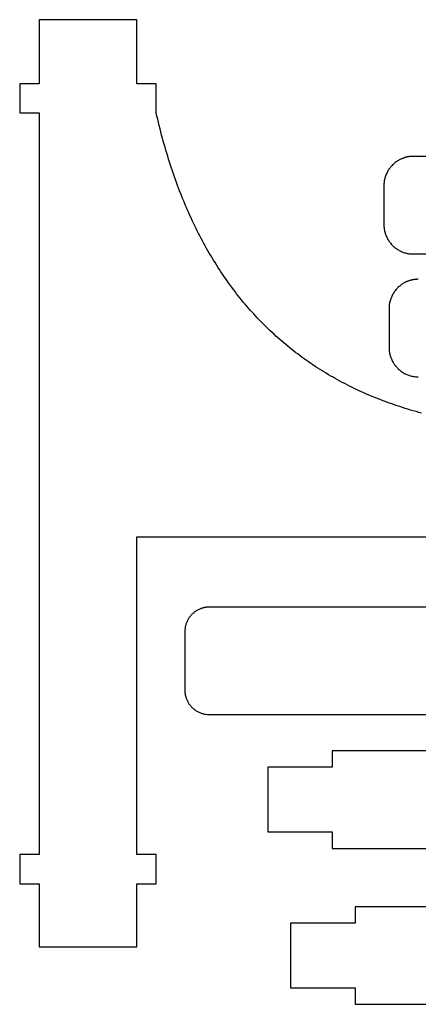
# Model space of a CAD drawing. Extents: x 45 to 251, y 47 to 160.
# Tile 1 of 3: x 45 to 85, y 60 to 160. Entities that reach past the tile are written whole.
import ezdxf

# ---------------------------------------------------------------- set-up
doc = ezdxf.new("R2010")
doc.units = 0
doc.layers.get('0').update_dxf_attribs({"linetype": 'CONTINUOUS'})

msp = doc.modelspace()

# ---------------------------------------------------------------- linework, layer by layer
at = {"color": 3}
for points in [[(56.508802, 160.487908), (46.508803, 160.487908)], [(46.508803, 160.487908), (46.508803, 153.927607)], [(56.508802, 153.927607), (56.508802, 160.487908)], [(44.508801, 153.927607), (44.508801, 150.927607)], [(46.508803, 153.927607), (44.508801, 153.927607)], [(58.508801, 153.927607), (56.508802, 153.927607)], [(58.508801, 150.927607), (58.508801, 153.927607)], [(44.508801, 150.927607), (46.508803, 150.927607)], [(46.508803, 150.927607), (46.508803, 74.947597)], [(153.856902, 146.479508), (84.856901, 146.479508)], [(81.856902, 143.479607), (81.856902, 139.479407)], [(84.856901, 136.479506), (153.856902, 136.479506)], [(82.386001, 130.885207), (82.386001, 126.885006)], [(56.508802, 74.947597), (56.508802, 107.487903)], [(56.508802, 107.487903), (231.708802, 107.487903)], [(239.142101, 100.284605), (63.942101, 100.284605)], [(61.4421, 97.784595), (61.4421, 91.784607)], [(61.442103, 91.784269), (61.442103, 91.784269)], [(63.942101, 89.284598), (193.8387, 89.284598)], [(44.508801, 74.947597), (44.508801, 71.947603)], [(46.508803, 74.947597), (44.508801, 74.947597)], [(58.508801, 74.947597), (56.508802, 74.947597)], [(58.508801, 71.947603), (58.508801, 74.947597)], [(44.508801, 71.947603), (46.508803, 71.947603)], [(46.508803, 71.947603), (46.508803, 65.487903)], [(56.508802, 71.947603), (58.508801, 71.947603)], [(56.508802, 65.487903), (56.508802, 71.947603)], [(46.508803, 65.487903), (56.508802, 65.487903)]]:
    msp.add_lwpolyline(points, dxfattribs=at)
for points in [[(76.565201, 83.88882), (69.9502, 83.88882), (69.9502, 77.258799), (76.565201, 77.258799), (76.565201, 75.573819), (151.565201, 75.573819), (151.565201, 77.258799), (158.180199, 77.258799), (158.180199, 83.88882), (151.565201, 83.88882), (151.565201, 85.573799), (76.565201, 85.573799), (76.565201, 83.88882), (76.565201, 83.88882)], [(72.278601, 67.907817), (72.278601, 61.277796), (78.893602, 61.277796), (78.893602, 59.592817), (153.893599, 59.592817), (153.893599, 61.277796), (160.5086, 61.277796), (160.5086, 67.907817), (153.893599, 67.907817), (153.893599, 69.592797), (78.893602, 69.592797), (78.893602, 67.907817), (72.278601, 67.907817), (72.278601, 67.907817)]]:
    msp.add_lwpolyline(points, close=True, dxfattribs=at)
for points in [[(59.150566, 148.348593), (58.918658, 149.203636), (58.70544, 150.063753), (58.509456, 150.927652)], [(59.879521, 145.876264), (59.618005, 146.694756), (59.375494, 147.519288), (59.150566, 148.348593)], [(83.873955, 146.313545), (83.843179, 146.302792), (83.81258, 146.291531), (83.782177, 146.279774)], [(83.967086, 146.344372), (83.935875, 146.334607), (83.904825, 146.324334), (83.873955, 146.313545)], [(84.061509, 146.372199), (84.029883, 146.36345), (83.998404, 146.354165), (83.967086, 146.344372)], [(84.157171, 146.39695), (84.125147, 146.389217), (84.093256, 146.380976), (84.061509, 146.372199)], [(84.25401, 146.418596), (84.221614, 146.411936), (84.189327, 146.404711), (84.157171, 146.39695)], [(84.351975, 146.437054), (84.31922, 146.431437), (84.286558, 146.425285), (84.25401, 146.418596)], [(84.401361, 146.445069), (84.384879, 146.442529), (84.368414, 146.439848), (84.351975, 146.437054)], [(84.451007, 146.452294), (84.43444, 146.450036), (84.417888, 146.447637), (84.401361, 146.445069)], [(84.500903, 146.458672), (84.484252, 146.456696), (84.467618, 146.454551), (84.451007, 146.452294)], [(84.551046, 146.464232), (84.53431, 146.462538), (84.5176, 146.460676), (84.500903, 146.458672)], [(84.601425, 146.468945), (84.584605, 146.467534), (84.567824, 146.465925), (84.551046, 146.464232)], [(84.626712, 146.47092), (84.618274, 146.470356), (84.609864, 146.469509), (84.601425, 146.468945)], [(84.652056, 146.472896), (84.643618, 146.472331), (84.635151, 146.471767), (84.626712, 146.47092)], [(84.677456, 146.474589), (84.668989, 146.474025), (84.660523, 146.47346), (84.652056, 146.472896)], [(84.702912, 146.476), (84.694418, 146.475436), (84.685951, 146.475154), (84.677456, 146.474589)], [(84.728425, 146.477129), (84.71993, 146.476847), (84.711436, 146.476283), (84.702912, 146.476)], [(84.753995, 146.477976), (84.745472, 146.477694), (84.736948, 146.477411), (84.728425, 146.477129)], [(84.766779, 146.478258), (84.762518, 146.478131), (84.758256, 146.477996), (84.753995, 146.477976)], [(84.779592, 146.47854), (84.775331, 146.47843), (84.771041, 146.478312), (84.766779, 146.478258)], [(84.792405, 146.478823), (84.788144, 146.478732), (84.783854, 146.478631), (84.779592, 146.47854)], [(84.805246, 146.479068), (84.800956, 146.478995), (84.796695, 146.478913), (84.792405, 146.478823)], [(84.811681, 146.479173), (84.809423, 146.479139), (84.807391, 146.479105), (84.805246, 146.479068)], [(84.818116, 146.47926), (84.815858, 146.479232), (84.813826, 146.479204), (84.811681, 146.479173)], [(84.82455, 146.479336), (84.822292, 146.479314), (84.82026, 146.479288), (84.818116, 146.47926)], [(84.830985, 146.479398), (84.828727, 146.479379), (84.826695, 146.479359), (84.82455, 146.479336)], [(84.83742, 146.479446), (84.835162, 146.479432), (84.83313, 146.479415), (84.830985, 146.479398)], [(84.840637, 146.479463), (84.839508, 146.479458), (84.838379, 146.479452), (84.83742, 146.479446)], [(84.843854, 146.47948), (84.842725, 146.479474), (84.841596, 146.479469), (84.840637, 146.479463)], [(84.847072, 146.479491), (84.845943, 146.479489), (84.844814, 146.479483), (84.843854, 146.47948)], [(84.850289, 146.4795), (84.84916, 146.479497), (84.848031, 146.479494), (84.847072, 146.479491)], [(84.851982, 146.479503), (84.851418, 146.479503), (84.850853, 146.479503), (84.850289, 146.4795)], [(84.853676, 146.479506), (84.853111, 146.479506), (84.852547, 146.479503), (84.851982, 146.479503)], [(84.854522, 146.479506), (84.854254, 146.479506), (84.853958, 146.479506), (84.853676, 146.479506)], [(84.855369, 146.479506), (84.855101, 146.479506), (84.854804, 146.479506), (84.854522, 146.479506)], [(84.856216, 146.479508), (84.855945, 146.479508), (84.855651, 146.479508), (84.855369, 146.479506)], [(84.856498, 146.479508), (84.856365, 146.479503), (84.85623, 146.479506), (84.856216, 146.479508)], [(84.856701, 146.479508), (84.856633, 146.479511), (84.856566, 146.479508), (84.856498, 146.479508)], [(84.856901, 146.479508), (84.856836, 146.479489), (84.856769, 146.479503), (84.856701, 146.479508)], [(60.696323, 143.510666), (60.405267, 144.292546), (60.133436, 145.08156), (59.879521, 145.876264)], [(82.483819, 145.310146), (82.405107, 145.208481), (82.332881, 145.101818), (82.267758, 144.990972)], [(82.737898, 145.598594), (82.647265, 145.507961), (82.562316, 145.41154), (82.483819, 145.310146)], [(82.878055, 145.730155), (82.829967, 145.687796), (82.783223, 145.643919), (82.737898, 145.598594)], [(83.026352, 145.85267), (82.975642, 145.81341), (82.926177, 145.772545), (82.878055, 145.730155)], [(83.18233, 145.965678), (83.129157, 145.929675), (83.077132, 145.891978), (83.026352, 145.85267)], [(83.345536, 146.068725), (83.290054, 146.036129), (83.235617, 146.001754), (83.18233, 145.965678)], [(83.515513, 146.161356), (83.457875, 146.132316), (83.401182, 146.101415), (83.345536, 146.068725)], [(83.691803, 146.243113), (83.632181, 146.217798), (83.573372, 146.190507), (83.515513, 146.161356)], [(83.782177, 146.279774), (83.751855, 146.268034), (83.721727, 146.255813), (83.691803, 146.243113)], [(82.093367, 144.644717), (82.042291, 144.524496), (81.999122, 144.400911), (81.964287, 144.275028)], [(82.267758, 144.990972), (82.202251, 144.879475), (82.143936, 144.763747), (82.093367, 144.644717)], [(61.600966, 141.251799), (61.280469, 141.996984), (60.97931, 142.750453), (60.696323, 143.510666)], [(81.884164, 143.88555), (81.865792, 143.751153), (81.856648, 143.61545), (81.856648, 143.479932)], [(81.964287, 144.275028), (81.928911, 144.147199), (81.902131, 144.017001), (81.884164, 143.88555)], [(62.593457, 139.099665), (62.243626, 139.808077), (61.913124, 140.526008), (61.600966, 141.251799)], [(81.856902, 139.479206), (81.856896, 139.479139), (81.856899, 139.479071), (81.856902, 139.479003)], [(81.856902, 139.478721), (81.856899, 139.47845), (81.856902, 139.478156), (81.856902, 139.477874)], [(81.856902, 139.479407), (81.856919, 139.479342), (81.856907, 139.479274), (81.856902, 139.479206)], [(81.856902, 139.479003), (81.856905, 139.47887), (81.856902, 139.478735), (81.856902, 139.478721)], [(81.856902, 139.477874), (81.856902, 139.477606), (81.856902, 139.47731), (81.856902, 139.477028)], [(81.856902, 139.477028), (81.856902, 139.476759), (81.856902, 139.476463), (81.856905, 139.476181)], [(81.856905, 139.476181), (81.856905, 139.475616), (81.856905, 139.475052), (81.856905, 139.474488)], [(81.856905, 139.474488), (81.856905, 139.473923), (81.856907, 139.473359), (81.856907, 139.472794)], [(81.856907, 139.472794), (81.85691, 139.471665), (81.856913, 139.470536), (81.856916, 139.469577)], [(81.856916, 139.469577), (81.856921, 139.468448), (81.856924, 139.467319), (81.85693, 139.46636)], [(81.85693, 139.46636), (81.856933, 139.465231), (81.856938, 139.464102), (81.856944, 139.463142)], [(81.856944, 139.463142), (81.85695, 139.462013), (81.856955, 139.460884), (81.856964, 139.459925)], [(81.856964, 139.459925), (81.856978, 139.457667), (81.856992, 139.455635), (81.857012, 139.45349)], [(81.857012, 139.45349), (81.857029, 139.451232), (81.857051, 139.4492), (81.857074, 139.447056)], [(81.857074, 139.447056), (81.857096, 139.444798), (81.857122, 139.442766), (81.857147, 139.440621)], [(81.857147, 139.440621), (81.857175, 139.438363), (81.857207, 139.436331), (81.857238, 139.434186)], [(81.857238, 139.434186), (81.857269, 139.431928), (81.857302, 139.429896), (81.857339, 139.427752)], [(81.857339, 139.427752), (81.857413, 139.423462), (81.857494, 139.4192), (81.857585, 139.41491)], [(81.857585, 139.41491), (81.857678, 139.410621), (81.857777, 139.406359), (81.857867, 139.402098)], [(81.857867, 139.402098), (81.857977, 139.397836), (81.858093, 139.393546), (81.858149, 139.389285)], [(81.858149, 139.389285), (81.858276, 139.385023), (81.858412, 139.380762), (81.858431, 139.3765)], [(81.858431, 139.3765), (81.858714, 139.367977), (81.858996, 139.359454), (81.859278, 139.350959)], [(81.859278, 139.350959), (81.85956, 139.342464), (81.860125, 139.333969), (81.860407, 139.325474)], [(81.860407, 139.325474), (81.860971, 139.316979), (81.861254, 139.308513), (81.861818, 139.300018)], [(81.861818, 139.300018), (81.862382, 139.291551), (81.862947, 139.283084), (81.863511, 139.274618)], [(81.863511, 139.274618), (81.864076, 139.266179), (81.86464, 139.257741), (81.865487, 139.249274)], [(81.865487, 139.249274), (81.866051, 139.240836), (81.866898, 139.232426), (81.867462, 139.223987)], [(63.673792, 137.05426), (63.294762, 137.725847), (62.934904, 138.408224), (62.593457, 139.099665)], [(81.867462, 139.223987), (81.868874, 139.207167), (81.870482, 139.190389), (81.872204, 139.17361)], [(81.872204, 139.17361), (81.873897, 139.156875), (81.87576, 139.140167), (81.877764, 139.123471)], [(81.877764, 139.123471), (81.879739, 139.10682), (81.881884, 139.090188), (81.884142, 139.073577)], [(81.884142, 139.073577), (81.8864, 139.05701), (81.888798, 139.040461), (81.891367, 139.023934)], [(81.891367, 139.023934), (81.893907, 139.007452), (81.896588, 138.99099), (81.899382, 138.974551)], [(81.899382, 138.974551), (81.904998, 138.941799), (81.91115, 138.909137), (81.917839, 138.876591)], [(81.917839, 138.876591), (81.924528, 138.844195), (81.931724, 138.811909), (81.939486, 138.779755)], [(81.939486, 138.779755), (81.947218, 138.747734), (81.955459, 138.715843), (81.964236, 138.684099)], [(81.964236, 138.684099), (81.972985, 138.652473), (81.98227, 138.620994), (81.992064, 138.589679)], [(81.992064, 138.589679), (82.001828, 138.55847), (82.012101, 138.527423), (82.022888, 138.496554)], [(82.022888, 138.496554), (82.033641, 138.465777), (82.044901, 138.435182), (82.056661, 138.404778)], [(82.056661, 138.404778), (82.068402, 138.374459), (82.080622, 138.344331), (82.093322, 138.31441)], [(82.093322, 138.31441), (82.118637, 138.254788), (82.145928, 138.195981), (82.175082, 138.138126)], [(82.175082, 138.138126), (82.20412, 138.08049), (82.235023, 138.023798), (82.267713, 137.968155)], [(82.267713, 137.968155), (82.30031, 137.912673), (82.334684, 137.858238), (82.370763, 137.804954)], [(82.370763, 137.804954), (82.406764, 137.75178), (82.44446, 137.699756), (82.483774, 137.648981)], [(82.483774, 137.648981), (82.523031, 137.598271), (82.563899, 137.548806), (82.606286, 137.500687)], [(82.606286, 137.500687), (82.648648, 137.4526), (82.692528, 137.405855), (82.737853, 137.360533)], [(82.737853, 137.360533), (82.828488, 137.269903), (82.924912, 137.184957), (83.026306, 137.10646)], [(64.841972, 135.115588), (64.433896, 135.750308), (64.044666, 136.397119), (63.673792, 137.05426)], [(83.026306, 137.10646), (83.127977, 137.027748), (83.234643, 136.955524), (83.345491, 136.890402)], [(83.345491, 136.890402), (83.456992, 136.824898), (83.572725, 136.766579), (83.691758, 136.716014)], [(83.691758, 136.716014), (83.811985, 136.664937), (83.935576, 136.621768), (84.061464, 136.586934)], [(84.061464, 136.586934), (84.189299, 136.55156), (84.319505, 136.524777), (84.450959, 136.506814)], [(84.450959, 136.506814), (84.585364, 136.488441), (84.721076, 136.479297), (84.856602, 136.479297)], [(66.097999, 133.283644), (65.66104, 133.881487), (65.242432, 134.492715), (64.841972, 135.115588)], [(67.441871, 131.558434), (66.976202, 132.119412), (66.528208, 132.695041), (66.097999, 133.283644)], [(83.555484, 133.258495), (83.504772, 133.219238), (83.455307, 133.178369), (83.407188, 133.135982)], [(83.711463, 133.371503), (83.658287, 133.335502), (83.606262, 133.297806), (83.555484, 133.258495)], [(83.874666, 133.47455), (83.819184, 133.441954), (83.764747, 133.407579), (83.711463, 133.371503)], [(84.044643, 133.567181), (83.987008, 133.538141), (83.930312, 133.50724), (83.874666, 133.47455)], [(84.220936, 133.648941), (84.161311, 133.623598), (84.102504, 133.596332), (84.044643, 133.567181)], [(84.311307, 133.685599), (84.280985, 133.673887), (84.250857, 133.661666), (84.220936, 133.648941)], [(84.403085, 133.719372), (84.372309, 133.70862), (84.34171, 133.697359), (84.311307, 133.685599)], [(84.496216, 133.750197), (84.465005, 133.740432), (84.433958, 133.730159), (84.403085, 133.719372)], [(84.590639, 133.778024), (84.559013, 133.769275), (84.527534, 133.75999), (84.496216, 133.750197)], [(84.686301, 133.802775), (84.65428, 133.795042), (84.622386, 133.786801), (84.590639, 133.778024)], [(84.783143, 133.824421), (84.750743, 133.817733), (84.718457, 133.810536), (84.686301, 133.802775)], [(84.881105, 133.842879), (84.848353, 133.837262), (84.815691, 133.83111), (84.783143, 133.824421)], [(84.930491, 133.850922), (84.914009, 133.848382), (84.897544, 133.845701), (84.881105, 133.842879)], [(84.980137, 133.858147), (84.96357, 133.855889), (84.947018, 133.853462), (84.930491, 133.850922)], [(85.030033, 133.864525), (85.013382, 133.862549), (84.996751, 133.860405), (84.980137, 133.858147)], [(85.080176, 133.870085), (85.06344, 133.868391), (85.046733, 133.866529), (85.030033, 133.864525)], [(85.130555, 133.874826), (85.113763, 133.873415), (85.096954, 133.871806), (85.080176, 133.870085)], [(85.155842, 133.876802), (85.147404, 133.876237), (85.138994, 133.875391), (85.130555, 133.874826)], [(85.181186, 133.878495), (85.172748, 133.877931), (85.164281, 133.877366), (85.155842, 133.876802)], [(85.206586, 133.880188), (85.198119, 133.879624), (85.189653, 133.879059), (85.181186, 133.878495)], [(85.232042, 133.881599), (85.223548, 133.881035), (85.215081, 133.880753), (85.206586, 133.880188)], [(85.257555, 133.882728), (85.24906, 133.882446), (85.240566, 133.881882), (85.232042, 133.881599)], [(85.283096, 133.883575), (85.274573, 133.883293), (85.26605, 133.883011), (85.257555, 133.882728)], [(85.295881, 133.883857), (85.29162, 133.88373), (85.287358, 133.883595), (85.283096, 133.883575)], [(85.308694, 133.884139), (85.304432, 133.884029), (85.300143, 133.883911), (85.295881, 133.883857)], [(85.321507, 133.884422), (85.317217, 133.884331), (85.312956, 133.884233), (85.308694, 133.884139)], [(85.334348, 133.88467), (85.330058, 133.884597), (85.325797, 133.884515), (85.321507, 133.884422)], [(85.340783, 133.884772), (85.338525, 133.884741), (85.336493, 133.884704), (85.334348, 133.88467)], [(85.347217, 133.884859), (85.34496, 133.884834), (85.342928, 133.884803), (85.340783, 133.884772)], [(85.353652, 133.884935), (85.351394, 133.884913), (85.349362, 133.884887), (85.347217, 133.884859)], [(85.360087, 133.884997), (85.357829, 133.88498), (85.355797, 133.884958), (85.353652, 133.884935)], [(85.366521, 133.885045), (85.364264, 133.885031), (85.362232, 133.885014), (85.360087, 133.884997)], [(85.369739, 133.885065), (85.36861, 133.885059), (85.367481, 133.885051), (85.366521, 133.885045)], [(85.372956, 133.885079), (85.371827, 133.885074), (85.370698, 133.885071), (85.369739, 133.885065)], [(85.376173, 133.885091), (85.375044, 133.885088), (85.373916, 133.885085), (85.372956, 133.885079)], [(85.379391, 133.885099), (85.378262, 133.885099), (85.377133, 133.885096), (85.376173, 133.885091)], [(85.381084, 133.885102), (85.38052, 133.885102), (85.379955, 133.885102), (85.379391, 133.885099)], [(85.382777, 133.885105), (85.382213, 133.885105), (85.381648, 133.885105), (85.381084, 133.885102)], [(85.383624, 133.885107), (85.383356, 133.885107), (85.38306, 133.885105), (85.382777, 133.885105)], [(85.384471, 133.885107), (85.3842, 133.885105), (85.383906, 133.885107), (85.383624, 133.885107)], [(85.385317, 133.885107), (85.385049, 133.88511), (85.384753, 133.885107), (85.384471, 133.885107)], [(85.3856, 133.885107), (85.385464, 133.885105), (85.385331, 133.885105), (85.385317, 133.885107)], [(85.3858, 133.885107), (85.385732, 133.885113), (85.385664, 133.885107), (85.3856, 133.885107)], [(85.386, 133.885107), (85.385935, 133.885091), (85.385868, 133.885102), (85.3858, 133.885107)], [(82.796891, 132.396797), (82.731384, 132.2853), (82.673066, 132.169572), (82.622497, 132.050544)], [(83.012949, 132.715974), (82.934237, 132.614309), (82.862014, 132.507643), (82.796891, 132.396797)], [(83.267028, 133.004419), (83.176398, 132.913786), (83.091449, 132.817365), (83.012949, 132.715974)], [(83.407188, 133.135982), (83.359097, 133.093621), (83.312353, 133.049744), (83.267028, 133.004419)], [(68.873587, 129.939954), (68.379385, 130.46412), (67.902001, 131.004127), (67.441871, 131.558434)], [(82.413297, 131.291378), (82.394925, 131.156978), (82.385781, 131.021274), (82.385781, 130.885757)], [(82.493417, 131.680853), (82.458044, 131.553023), (82.431261, 131.422826), (82.413297, 131.291378)], [(82.622497, 132.050544), (82.571423, 131.930323), (82.528255, 131.806738), (82.493417, 131.680853)], [(70.393151, 128.428205), (69.870582, 128.915643), (69.363813, 129.420005), (68.873587, 129.939954)], [(72.000559, 127.023187), (71.449779, 127.474012), (70.913631, 127.942713), (70.393151, 128.428205)], [(73.695814, 125.724897), (73.116948, 126.139256), (72.551434, 126.572281), (72.000559, 127.023187)], [(82.386001, 126.884805), (82.385998, 126.884738), (82.386001, 126.88467), (82.386001, 126.884605)], [(82.386001, 126.885006), (82.38602, 126.884941), (82.386006, 126.884873), (82.386001, 126.884805)], [(82.386001, 126.884605), (82.386006, 126.88447), (82.386003, 126.884337), (82.386001, 126.884323)], [(82.386001, 126.884323), (82.386001, 126.884055), (82.386001, 126.883758), (82.386001, 126.883476)], [(82.386001, 126.883476), (82.386003, 126.883208), (82.386003, 126.882912), (82.386003, 126.882629)], [(82.386003, 126.882629), (82.386003, 126.882361), (82.386003, 126.882065), (82.386003, 126.881783)], [(82.386003, 126.881783), (82.386003, 126.881218), (82.386003, 126.880654), (82.386006, 126.880089)], [(82.386006, 126.880089), (82.386006, 126.879525), (82.386006, 126.878961), (82.386009, 126.878396)], [(82.386009, 126.878396), (82.386012, 126.877267), (82.386015, 126.876138), (82.386018, 126.875179)], [(82.386018, 126.875179), (82.38602, 126.87405), (82.386023, 126.872921), (82.386029, 126.871961)], [(82.386029, 126.871961), (82.386035, 126.870833), (82.386037, 126.869704), (82.386043, 126.868744)], [(82.386043, 126.868744), (82.386051, 126.867615), (82.386057, 126.866486), (82.386063, 126.865527)], [(82.386063, 126.865527), (82.386077, 126.863269), (82.386094, 126.861237), (82.386111, 126.859092)], [(82.386111, 126.859092), (82.38613, 126.856834), (82.38615, 126.854802), (82.386173, 126.852657)], [(82.386173, 126.852657), (82.386195, 126.8504), (82.386221, 126.848368), (82.386249, 126.846223)], [(82.386249, 126.846223), (82.386274, 126.843965), (82.386305, 126.841933), (82.386337, 126.839788)], [(82.386337, 126.839788), (82.38637, 126.83753), (82.386404, 126.835498), (82.386441, 126.833353)], [(82.386441, 126.833353), (82.386511, 126.829092), (82.386593, 126.824802), (82.386686, 126.820512)], [(82.386686, 126.820512), (82.386777, 126.816251), (82.386878, 126.811961), (82.386969, 126.807699)], [(82.386969, 126.807699), (82.387079, 126.803438), (82.387197, 126.799148), (82.387251, 126.794887)], [(82.387251, 126.794887), (82.387378, 126.790625), (82.387513, 126.786363), (82.387533, 126.782102)], [(82.387533, 126.782102), (82.387815, 126.773579), (82.388098, 126.765056), (82.38838, 126.756561)], [(82.38838, 126.756561), (82.388662, 126.748066), (82.389226, 126.739571), (82.389509, 126.731076)], [(82.389509, 126.731076), (82.390073, 126.722581), (82.390355, 126.714115), (82.39092, 126.70562)], [(82.39092, 126.70562), (82.391484, 126.697153), (82.392049, 126.688686), (82.392613, 126.680248)], [(82.392613, 126.680248), (82.393178, 126.671809), (82.393742, 126.663343), (82.394306, 126.654904)], [(82.394306, 126.654904), (82.394871, 126.646466), (82.395718, 126.638056), (82.396282, 126.629617)], [(82.396282, 126.629617), (82.397693, 126.612825), (82.399274, 126.596019), (82.400995, 126.579241)], [(82.400995, 126.579241), (82.402688, 126.562505), (82.404551, 126.5458), (82.406555, 126.529101)], [(82.406555, 126.529101), (82.40853, 126.51245), (82.410675, 126.495821), (82.412933, 126.479207)], [(82.412933, 126.479207), (82.415191, 126.46264), (82.41759, 126.446091), (82.420158, 126.429564)], [(82.420158, 126.429564), (82.422698, 126.413082), (82.425379, 126.39662), (82.428173, 126.380181)], [(82.428173, 126.380181), (82.433789, 126.347429), (82.439942, 126.31477), (82.44663, 126.282224)], [(82.44663, 126.282224), (82.453319, 126.249825), (82.460516, 126.217542), (82.468277, 126.185385)], [(82.468277, 126.185385), (82.47601, 126.153367), (82.484251, 126.121476), (82.493028, 126.089729)], [(75.478914, 124.533341), (74.872057, 124.911398), (74.2772, 125.308735), (73.695814, 125.724897)], [(82.493028, 126.089729), (82.501777, 126.058106), (82.511062, 126.026627), (82.520855, 125.995309)], [(82.520855, 125.995309), (82.53062, 125.964101), (82.540893, 125.933053), (82.551682, 125.902184)], [(82.551682, 125.902184), (82.562435, 125.87141), (82.573695, 125.840812), (82.585453, 125.810408)], [(82.585453, 125.810408), (82.597193, 125.780089), (82.609413, 125.749962), (82.622113, 125.72004)], [(82.622113, 125.72004), (82.647457, 125.660418), (82.67472, 125.601614), (82.703873, 125.543756)], [(82.703873, 125.543756), (82.732914, 125.48612), (82.763814, 125.429428), (82.796507, 125.373785)], [(82.796507, 125.373785), (82.829101, 125.318306), (82.863478, 125.263868), (82.899555, 125.210587)], [(82.899555, 125.210587), (82.935558, 125.157413), (82.973254, 125.105389), (83.012565, 125.054611)], [(77.349861, 123.448516), (76.715081, 123.790448), (76.090896, 124.15209), (75.478914, 124.533341)], [(83.012565, 125.054611), (83.051822, 125.003901), (83.092691, 124.954439), (83.135081, 124.906318)], [(83.135081, 124.906318), (83.177439, 124.85823), (83.221319, 124.811488), (83.266644, 124.766163)], [(83.266644, 124.766163), (83.35728, 124.675533), (83.453704, 124.590587), (83.555101, 124.51209)], [(83.555101, 124.51209), (83.656768, 124.433381), (83.763434, 124.361154), (83.874283, 124.296035)], [(83.874283, 124.296035), (83.985786, 124.230528), (84.101519, 124.172212), (84.22055, 124.121644)], [(84.22055, 124.121644), (84.340776, 124.07057), (84.464367, 124.027401), (84.590255, 123.992564)], [(79.308652, 122.470421), (78.645955, 122.776412), (77.992478, 123.102362), (77.349861, 123.448516)], [(84.590255, 123.992564), (84.718093, 123.95719), (84.848296, 123.930407), (84.979753, 123.912444)], [(84.979753, 123.912444), (85.114158, 123.894071), (85.24987, 123.884927), (85.385394, 123.884927)], [(81.355291, 121.599054), (80.664744, 121.869256), (79.981941, 122.159539), (79.308652, 122.470421)], [(82.411553, 121.203395), (82.057593, 121.330195), (81.705447, 121.462044), (81.355291, 121.599054)], [(83.489775, 120.834421), (83.128654, 120.952331), (82.769177, 121.075286), (82.411553, 121.203395)], [(84.589961, 120.492128), (84.221681, 120.601153), (83.854888, 120.715207), (83.489775, 120.834421)], [(85.712108, 120.176516), (85.336662, 120.276668), (84.962551, 120.381824), (84.589961, 120.492128)], [(62.682526, 99.946559), (62.63629, 99.919465), (62.590926, 99.890735), (62.546521, 99.860679)], [(62.824174, 100.023747), (62.776145, 99.999475), (62.728896, 99.973793), (62.682526, 99.946559)], [(62.971082, 100.091875), (62.921391, 100.070708), (62.872389, 100.048046), (62.824174, 100.023747)], [(63.122875, 100.150577), (63.071657, 100.132797), (63.021021, 100.113098), (62.971082, 100.091875)], [(63.200483, 100.176259), (63.174462, 100.168075), (63.148602, 100.159608), (63.122875, 100.150577)], [(63.27917, 100.199402), (63.25281, 100.192064), (63.22658, 100.184444), (63.200483, 100.176259)], [(63.358889, 100.220004), (63.332191, 100.213513), (63.305625, 100.206739), (63.27917, 100.199402)], [(63.439588, 100.238066), (63.412579, 100.232422), (63.385683, 100.226495), (63.358889, 100.220004)], [(63.521226, 100.253588), (63.493935, 100.248791), (63.466712, 100.243711), (63.439588, 100.238066)], [(63.56238, 100.260362), (63.548635, 100.257539), (63.534919, 100.256128), (63.521226, 100.253588)], [(63.603751, 100.266288), (63.58995, 100.263466), (63.576149, 100.262337), (63.56238, 100.260362)], [(63.64533, 100.271651), (63.631445, 100.268828), (63.617588, 100.268264), (63.603751, 100.266288)], [(63.687116, 100.276166), (63.673174, 100.273344), (63.659233, 100.273062), (63.64533, 100.271651)], [(63.7291, 100.280117), (63.715101, 100.280117), (63.701103, 100.277295), (63.687116, 100.276166)], [(63.771275, 100.283504), (63.75722, 100.283504), (63.743137, 100.280682), (63.7291, 100.280117)], [(63.792441, 100.283504), (63.785386, 100.283504), (63.77833, 100.283504), (63.771275, 100.283504)], [(63.813636, 100.283504), (63.806553, 100.283504), (63.799497, 100.283504), (63.792441, 100.283504)], [(63.834888, 100.283504), (63.827804, 100.283504), (63.82072, 100.283504), (63.813636, 100.283504)], [(63.856167, 100.283504), (63.849083, 100.283278), (63.841971, 100.283504), (63.834888, 100.283504)], [(63.866835, 100.283504), (63.863279, 100.283391), (63.859723, 100.283278), (63.856167, 100.283504)], [(63.877503, 100.283786), (63.873947, 100.283701), (63.870391, 100.283589), (63.866835, 100.283504)], [(63.888199, 100.28404), (63.884643, 100.283955), (63.881087, 100.283871), (63.877503, 100.283786)], [(63.898896, 100.284238), (63.89534, 100.284181), (63.891755, 100.284125), (63.888199, 100.28404)], [(63.909592, 100.284407), (63.906008, 100.284351), (63.902452, 100.284294), (63.898896, 100.284238)], [(63.914954, 100.284463), (63.913261, 100.284435), (63.91137, 100.284435), (63.909592, 100.284407)], [(63.920316, 100.28452), (63.918623, 100.284492), (63.916732, 100.284492), (63.914954, 100.284463)], [(63.925679, 100.284548), (63.923985, 100.284548), (63.922094, 100.28452), (63.920316, 100.28452)], [(63.928501, 100.284576), (63.927654, 100.284576), (63.926807, 100.284548), (63.925679, 100.284548)], [(63.931323, 100.284576), (63.930476, 100.284576), (63.92963, 100.284576), (63.928501, 100.284576)], [(63.934145, 100.284605), (63.933299, 100.284605), (63.932452, 100.284576), (63.931323, 100.284576)], [(63.936967, 100.284605), (63.936121, 100.284605), (63.935274, 100.284605), (63.934145, 100.284605)], [(63.938379, 100.284605), (63.937814, 100.284605), (63.937532, 100.284605), (63.936967, 100.284605)], [(63.93979, 100.284605), (63.939225, 100.284605), (63.938943, 100.284605), (63.938379, 100.284605)], [(63.940354, 100.284605), (63.940128, 100.284605), (63.93979, 100.284605), (63.93979, 100.284605)], [(63.940919, 100.284605), (63.940693, 100.284605), (63.940354, 100.284605), (63.940354, 100.284605)], [(63.941483, 100.284605), (63.94126, 100.284605), (63.940919, 100.284605), (63.940919, 100.284605)], [(63.941765, 100.284605), (63.941655, 100.284605), (63.941542, 100.284605), (63.941483, 100.284605)], [(63.941935, 100.284605), (63.941878, 100.284605), (63.941822, 100.284605), (63.941765, 100.284605)], [(63.942101, 100.284605), (63.942047, 100.284605), (63.941991, 100.284605), (63.941935, 100.284605)], [(61.784377, 99.048415), (61.729789, 98.955479), (61.681191, 98.859044), (61.639052, 98.759843)], [(61.964426, 99.314409), (61.898835, 99.229686), (61.838645, 99.140786), (61.784377, 99.048415)], [(62.17616, 99.554778), (62.100635, 99.479255), (62.029842, 99.398907), (61.964426, 99.314409)], [(62.292958, 99.664421), (62.252885, 99.629115), (62.21393, 99.592539), (62.17616, 99.554778)], [(62.41654, 99.766501), (62.37428, 99.733791), (62.333059, 99.699727), (62.292958, 99.664421)], [(62.546521, 99.860679), (62.502209, 99.830678), (62.458854, 99.799267), (62.41654, 99.766501)], [(61.464715, 98.127185), (61.449418, 98.015171), (61.44177, 97.902085), (61.44177, 97.789139)], [(61.531483, 98.451769), (61.502005, 98.34523), (61.479687, 98.236744), (61.464715, 98.127185)], [(61.639052, 98.759843), (61.596487, 98.659654), (61.560515, 98.556671), (61.531483, 98.451769)], [(61.4421, 91.784438), (61.442098, 91.784382), (61.4421, 91.784325), (61.4421, 91.784269)], [(61.4421, 91.784607), (61.442117, 91.784551), (61.442106, 91.784495), (61.4421, 91.784438)], [(61.4421, 91.784269), (61.442103, 91.784156), (61.442103, 91.784043), (61.4421, 91.784269)], [(61.4421, 91.784269), (61.4421, 91.784043), (61.4421, 91.784269), (61.4421, 91.784269)], [(61.4421, 91.784269), (61.442103, 91.784043), (61.442103, 91.784269), (61.442103, 91.784269)], [(61.442103, 91.784269), (61.442103, 91.784043), (61.442103, 91.784269), (61.442103, 91.784269)], [(61.442103, 91.784269), (61.442106, 91.784269), (61.442106, 91.784269), (61.442106, 91.784269)], [(61.442106, 91.784269), (61.442109, 91.784269), (61.442112, 91.781447), (61.442115, 91.781447)], [(61.442115, 91.781447), (61.442117, 91.781447), (61.44212, 91.778624), (61.442123, 91.778624)], [(61.442123, 91.778624), (61.442129, 91.778624), (61.442132, 91.775802), (61.442137, 91.775802)], [(61.442137, 91.775802), (61.442143, 91.775802), (61.442148, 91.77298), (61.442154, 91.77298)], [(61.442154, 91.77298), (61.442165, 91.770158), (61.442177, 91.769311), (61.442194, 91.767618)], [(61.442194, 91.767618), (61.442208, 91.764795), (61.442225, 91.763949), (61.442244, 91.762255)], [(61.442244, 91.762255), (61.442264, 91.759433), (61.442284, 91.758587), (61.442306, 91.756893)], [(61.442306, 91.756893), (61.442352, 91.753224), (61.442405, 91.749838), (61.442467, 91.746169)], [(61.442467, 91.746169), (61.442527, 91.7425), (61.442594, 91.739113), (61.442671, 91.735444)], [(61.442671, 91.735444), (61.442747, 91.731775), (61.442831, 91.728389), (61.442922, 91.72472)], [(61.442922, 91.72472), (61.443012, 91.721051), (61.443111, 91.717664), (61.443204, 91.713995)], [(61.443204, 91.713995), (61.443308, 91.710327), (61.443424, 91.70694), (61.443486, 91.703271)], [(61.443486, 91.703271), (61.443726, 91.696215), (61.444051, 91.68916), (61.444333, 91.682104)], [(61.444333, 91.682104), (61.444615, 91.675049), (61.444897, 91.667993), (61.445462, 91.660938)], [(61.445462, 91.660938), (61.445744, 91.653882), (61.446308, 91.646827), (61.446591, 91.639771)], [(61.446591, 91.639771), (61.446873, 91.632715), (61.447437, 91.62566), (61.448002, 91.618604)], [(61.448002, 91.618604), (61.448848, 91.604493), (61.449977, 91.590382), (61.451247, 91.57644)], [(61.451247, 91.57644), (61.452376, 91.562329), (61.453787, 91.5485), (61.455198, 91.534446)], [(61.455198, 91.534446), (61.45661, 91.520617), (61.458162, 91.506506), (61.459827, 91.492677)], [(61.459827, 91.492677), (61.46152, 91.478848), (61.46327, 91.465019), (61.465161, 91.451077)], [(61.465161, 91.451077), (61.467136, 91.437248), (61.469056, 91.423419), (61.471172, 91.409703)], [(61.471172, 91.409703), (61.473148, 91.395875), (61.475518, 91.382328), (61.477861, 91.368555)], [(61.477861, 91.368555), (61.482546, 91.34118), (61.487654, 91.314058), (61.493242, 91.286937)], [(61.493242, 91.286937), (61.498802, 91.259843), (61.504813, 91.233032), (61.511276, 91.206221)], [(61.511276, 91.206221), (61.517711, 91.179692), (61.524597, 91.152966), (61.531906, 91.126493)], [(61.531906, 91.126493), (61.539188, 91.100247), (61.546921, 91.073915), (61.555105, 91.04781)], [(61.555105, 91.04781), (61.563233, 91.021845), (61.571813, 90.995937), (61.580787, 90.970199)], [(61.580787, 90.970199), (61.59868, 90.919004), (61.618264, 90.868373), (61.639481, 90.81842)], [(61.639481, 90.81842), (61.660591, 90.76872), (61.683319, 90.719727), (61.707612, 90.671523)], [(61.707612, 90.671523), (61.731799, 90.623489), (61.757563, 90.576245), (61.784806, 90.529876)], [(61.784806, 90.529876), (61.811956, 90.483619), (61.840618, 90.438266), (61.87068, 90.393873)], [(61.87068, 90.393873), (61.900683, 90.349536), (61.932098, 90.306186), (61.964855, 90.263881)], [(61.964855, 90.263881), (61.99757, 90.221604), (62.031629, 90.1804), (62.066952, 90.140296)], [(62.066952, 90.140296), (62.102252, 90.100221), (62.138817, 90.061274), (62.176589, 90.023484)], [(62.176589, 90.023484), (62.252118, 89.947962), (62.332472, 89.87718), (62.416969, 89.811761)], [(62.416969, 89.811761), (62.501693, 89.746173), (62.590581, 89.685975), (62.682955, 89.631703)], [(62.682955, 89.631703), (62.775874, 89.577122), (62.872318, 89.528523), (62.971511, 89.486387)], [(62.971511, 89.486387), (63.0717, 89.443828), (63.174691, 89.407845), (63.279599, 89.378832)], [(63.279599, 89.378832), (63.386129, 89.34934), (63.494632, 89.327016), (63.60418, 89.312059)], [(63.60418, 89.312059), (63.716182, 89.296819), (63.829277, 89.289199), (63.942214, 89.289199)]]:
    msp.add_open_spline(points, degree=3, dxfattribs=at)

doc.saveas('drawing.dxf')
